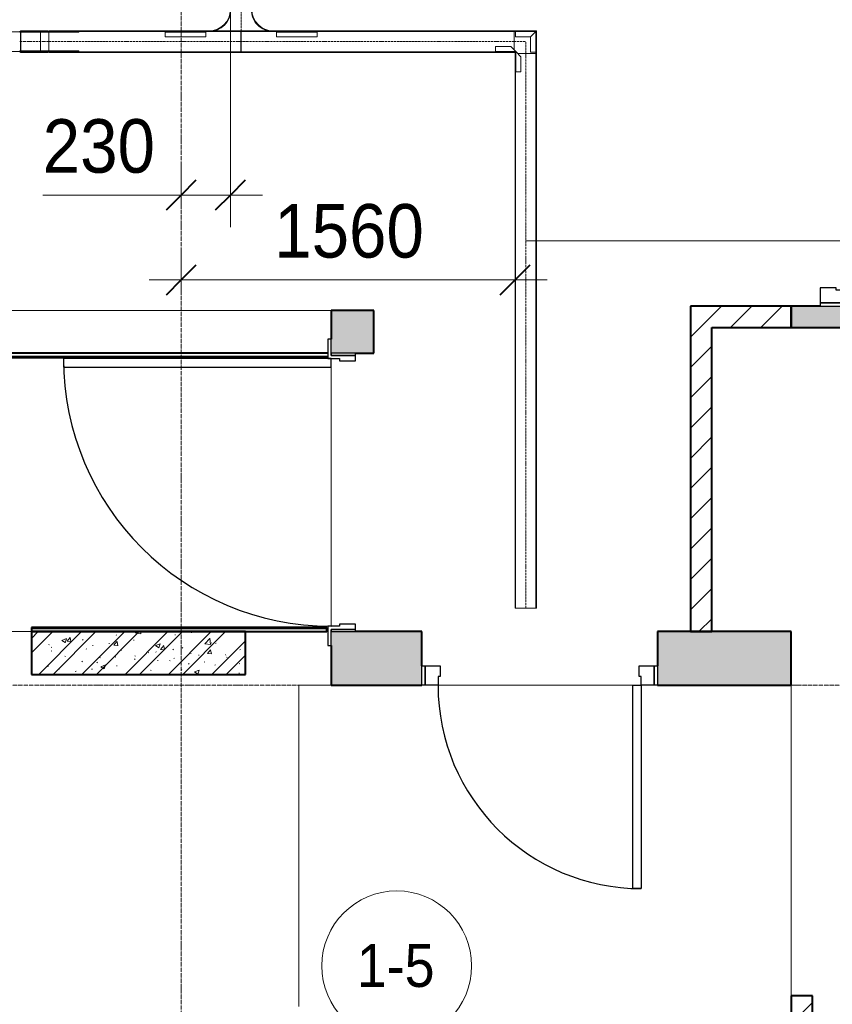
# Model space of a CAD drawing. Header units: millimetres. Extents: x 5617 to 101473, y 7718 to 212653.
# Tile 56 of 66: x 53076 to 56873, y 20710 to 25307. Entities that reach past the tile are written whole.
import ezdxf

# ---------------------------------------------------------------- set-up
doc = ezdxf.new("R2010")
doc.units = ezdxf.units.MM
for name, pattern in [('ADSK_Линия сетки', [25, 20, -2.5, 0, -2.5]), ('Линия сетки', [25, 20, -2.5, 0, -2.5]), ('Осевая', [14, 10, -2, 0, -2])]:
    doc.linetypes.add(name, pattern=pattern)
for name, color, linetype, lineweight in [('Двери', 7, 'Continuous', 18), ('Кабельные лотки', 7, 'Continuous', 18), ('Каркас_Импост', 7, 'Continuous', 30), ('Марки кабельных лотков', 7, 'Continuous', 20), ('Марки помещений', 7, 'Continuous', 20), ('Монтажный зазор', 7, 'Continuous', 30), ('Осевая линия', 7, 'Осевая', 18), ('Оси', 7, 'Continuous', 9), ('Панель', 7, 'Continuous', 30), ('Перекрытия', 7, 'Continuous', 18), ('Размеры', 7, 'Continuous', 9), ('Размеры-100', 7, 'Continuous', 9), ('Соединительные детали кабельных лотков', 7, 'Continuous', 18), ('Стены разрез', 7, 'Continuous', 40), ('Стены штриховка', 7, 'Continuous', 40)]:
    doc.layers.add(name, color=color, linetype=linetype, lineweight=lineweight)
doc.styles.add('Arial', font='arial.ttf', dxfattribs={"width": 0.9, "height": 250})
doc.styles.add('Arial_3', font='arial.ttf', dxfattribs={"width": 0.9, "height": 200})
doc.dimstyles.new('Основной_2_5_мм', dxfattribs={"dimscale": 304.8, "dimtxt": 255.06485, "dimasz": 0.463911, "dimexe": 0.492126, "dimexo": 0.492126, "dimgap": 0.098425, "dimtad": 1, "dimdec": 0, "dimdsep": 46, "dimtxsty": 'Arial', "dimblk1": 'OBLIQUE', "dimblk2": 'OBLIQUE', "dimsah": 1, "dimcen": 0.09, "dimdle": 0.492126, "dimazin": 2, "dimtfac": 1, "dimtdec": 4, "dimtix": 1, "dimtmove": 0, "dimatfit": 3, "dimfxl": 1, "dimtvp": 1, "dimtolj": 1, "dimtzin": 0, "dimlwd": 20, "dimlwe": 20, "dimarcsym": 2})
doc.dimstyles.new('Основной_2_5_мм_1', dxfattribs={"dimscale": 304.8, "dimtxt": 255.06485, "dimasz": 0.463911, "dimexe": 0.492126, "dimexo": 0.492126, "dimgap": 0.098425, "dimtad": 1, "dimdec": 0, "dimdsep": 46, "dimtxsty": 'Arial', "dimblk1": 'OBLIQUE', "dimblk2": 'OBLIQUE', "dimsah": 1, "dimcen": 0.09, "dimdle": 0.492126, "dimazin": 2, "dimtfac": 1, "dimtdec": 4, "dimtix": 1, "dimtmove": 1, "dimatfit": 3, "dimfxl": 1, "dimtvp": 1, "dimtolj": 1, "dimtzin": 0, "dimlwd": 20, "dimlwe": 20, "dimarcsym": 2})
pattern_1 = [(45, (0, 0), (-70.71068, 70.71068), [])]

# ---------------------------------------------------------------- blocks, each defined once
blk = doc.blocks.new('101_Дверь_Однопольная - _НЧ_Мет_900х2100_Квартира_Пр-3834965-МКСС_К4_L19_64_800_')
at = {"layer": 'Каркас_Импост', "color": 253, "true_color": 0xaaaaaa}
for p, q in [((-535, 125), (-475, 125)), ((-535, 35), (-535, 125)), ((-475, 125), (-475, 85)), ((475, 125), (535, 125)), ((475, 85), (475, 125)), ((535, 125), (535, 35)), ((-475, 85), (-465, 85)), ((-465, 85), (-465, 35)), ((465, 85), (475, 85)), ((465, 35), (465, 85)), ((-465, 35), (-535, 35)), ((535, 35), (465, 35))]:
    blk.add_line(p, q, dxfattribs=at)
at = {"layer": 'Монтажный зазор', "color": 253, "true_color": 0xaaaaaa}
for p, q in [((-550, 125), (-535, 125)), ((-550, 35), (-550, 125)), ((-535, 125), (-535, 35)), ((535, 35), (535, 125)), ((535, 125), (550, 125)), ((550, 125), (550, 35)), ((-535, 35), (-550, 35)), ((550, 35), (535, 35))]:
    blk.add_line(p, q, dxfattribs=at)
at = {"layer": 'Панель', "color": 253, "true_color": 0xaaaaaa}
for p, q in [((-475, 1075), (-435, 1075)), ((-475, 125), (-475, 1075)), ((-435, 1075), (-435, 125)), ((-435, 125), (-475, 125))]:
    blk.add_line(p, q, dxfattribs=at)
blk.add_arc((-475, 125), 950, 0, 90, dxfattribs=at)
blk = doc.blocks.new('101_Дверь_Однопольная - _НЧ_Мет_1200х2100_ЛК_По дизайн-проекту_угловая коробка_EI60_Л-3834971-МКСС_К4_L19_64_800_')
at = {"layer": 'Каркас_Импост', "color": 253, "true_color": 0xaaaaaa}
for p, q in [((-625, 115), (-715, 115)), ((-715, 115), (-715, 100)), ((-715, 100), (-640, 100)), ((-640, 100), (-640, -15)), ((-625, 60), (-625, 115)), ((715, 115), (625, 115)), ((625, 115), (625, 60)), ((640, -15), (640, 100)), ((640, 100), (715, 100)), ((715, 100), (715, 115)), ((-615, 60), (-625, 60)), ((-615, -15), (-615, 60)), ((625, 60), (615, 60)), ((615, 60), (615, -15)), ((-640, -15), (-615, -15)), ((615, -15), (640, -15))]:
    blk.add_line(p, q, dxfattribs=at)
at = {"layer": 'Монтажный зазор', "color": 253, "true_color": 0xaaaaaa}
for p, q in [((-640, 100), (-650, 100)), ((-650, 100), (-650, -15)), ((-640, -15), (-640, 100)), ((650, 100), (640, 100)), ((640, 100), (640, -15)), ((650, -15), (650, 100)), ((-650, -15), (-640, -15)), ((640, -15), (650, -15))]:
    blk.add_line(p, q, dxfattribs=at)
at = {"layer": 'Панель', "color": 253, "true_color": 0xaaaaaa}
for p, q in [((625, 1350), (585, 1350)), ((585, 1350), (585, 100)), ((625, 100), (625, 1350)), ((585, 100), (625, 100))]:
    blk.add_line(p, q, dxfattribs=at)
blk.add_arc((625, 100), 1250, 90, 180, dxfattribs=at)
blk = doc.blocks.new('101_Дверь_Двупольная - _ПЧ_Мет_1350х2100_Лифтовый холл_Л-3848640-МКСС_К4_L19_64_800_')
at = {"layer": 'Двери', "color": 253, "true_color": 0xaaaaaa}
blk.add_line((-1343.1, 125), (-1315.3, 125), dxfattribs=at)
at = {"layer": 'Каркас_Импост', "color": 253, "true_color": 0xaaaaaa}
for p, q in [((-715, 125), (-775, 125)), ((-775, 125), (-775, 10)), ((-715, 85), (-715, 125)), ((775, 125), (715, 125)), ((715, 125), (715, 85)), ((775, 10), (775, 125)), ((-705, 85), (-715, 85)), ((-705, 10), (-705, 85)), ((715, 85), (705, 85)), ((705, 85), (705, 10)), ((-775, 10), (-705, 10)), ((705, 10), (775, 10))]:
    blk.add_line(p, q, dxfattribs=at)
at = {"layer": 'Монтажный зазор', "color": 253, "true_color": 0xaaaaaa}
for p, q in [((-775, 125), (-790, 125)), ((-790, 125), (-790, 10)), ((-775, 10), (-775, 125)), ((790, 125), (775, 125)), ((775, 125), (775, 10)), ((790, 10), (790, 125)), ((-790, 10), (-775, 10)), ((775, 10), (790, 10))]:
    blk.add_line(p, q, dxfattribs=at)
at = {"layer": 'Панель', "color": 253, "true_color": 0xaaaaaa}
for p, q in [((715, 1065), (675, 1065)), ((675, 1065), (675, 125)), ((715, 125), (715, 1065)), ((-675, 615), (-715, 615)), ((-715, 615), (-715, 125)), ((-675, 125), (-675, 615)), ((-715, 125), (-675, 125)), ((675, 125), (715, 125))]:
    blk.add_line(p, q, dxfattribs=at)
at = {"layer": 'Панель', "color": 253, "lineweight": 18, "true_color": 0xaaaaaa}
for centre, radius, start, end in [((715, 125), 940, 90, 180), ((-715, 125), 490, 360, 90)]:
    blk.add_arc(centre, radius, start, end, dxfattribs=at)
blk = doc.blocks.new('135_SLK_K4_AR_rvt-1-МКСС_К4_L19_64_800_')
at = {"layer": 'Стены разрез', "lineweight": 18, "true_color": 0xcbcbcb}
h = blk.add_hatch(color=9, dxfattribs=at)
h.paths.add_polyline_path([(132535, 23870), (132650, 23870), (132650, 23970), (132400, 23970), (132400, 23870)])
h.paths.add_polyline_path([(132535, 25550), (132650, 25550), (132650, 25800), (132400, 25800), (132400, 25550)])
at = {"layer": 'Стены разрез', "lineweight": 9, "true_color": 0xaaaaaa}
h = blk.add_hatch(dxfattribs=at)
h.set_pattern_fill('FP_3', color=253, style=0, pattern_type=2)
h.set_pattern_definition(pattern_1)
h.paths.add_polyline_path([(132030, 22450), (132030, 23970), (131930, 23970), (131930, 22450)])
h = blk.add_hatch(dxfattribs=at)
h.set_pattern_fill('FP_3', color=253, style=0, pattern_type=2)
h.set_pattern_definition(pattern_1)
h.paths.add_polyline_path([(132400, 23870), (132400, 23970), (132030, 23970), (132030, 23870)])
at = {"layer": 'Стены разрез', "lineweight": 18, "true_color": 0xcbcbcb}
blk.add_hatch(color=9, dxfattribs=at).paths.add_polyline_path([(130250, 23750), (130450, 23750), (130450, 23950), (130250, 23950), (130250, 23815)])
at = {"layer": 'Стены разрез', "lineweight": 9, "true_color": 0xaaaaaa}
h = blk.add_hatch(dxfattribs=at)
h.set_pattern_fill('FP_1', color=253, style=0, pattern_type=2)
h.set_pattern_definition([(50, (0, 0), (218.62117, -19.1268), [22.86, -251.46]), (355, (0, 0), (-42.29187, 229.2684), [18.288, -201.168]), (100.451, (18.22, -1.6), (176.33107, 210.13963), [19.428, -213.708]), (46.184, (0, 60.96), (325.29495, -50.45164), [34.29, -377.19]), (96.636, (27.1, 56.76), (284.883, 296.91266), [29.142, -320.562]), (351.184, (0, 60.96), (284.8858, 296.9107), [27.432, -301.752]), (21, (30.48, 45.72), (181.93753, -122.71832), [22.86, -251.46]), (326, (30.48, 45.72), (74.16223, 221.0262), [18.288, -201.168]), (71.451, (45.64, 35.5), (256.10035, 98.30526), [19.428, -213.708]), (37.5, (0, 0), (3.70639, 101.465895), [3.353, -195.377, 3.353, -200.863, -201.93]), (37.5, (0, 0), (3.70639, 101.465895), [-402.946, 3.353, -198.577]), (7.5, (0, 0), (80.18358, 120.21653), [3.353, -113.081, 3.353, -190.805, -76.962]), (7.5, (0, 0), (80.18358, 120.21653), [-310.591, 3.353, -73.609]), (327.5, (-67.97, 0), (162.708646, -6.87497), [3.353, -72.847, 3.353, -234.391, -315.468]), (327.5, (-67.97, 0), (162.708646, -6.87497), [-313.944, 3.353, -312.115]), (317.5, (-98.45, 0), (177.75468, 30.51183), [3.353, -95.707, 3.353, -154.534, -224.028]), (317.5, (-98.45, 0), (177.75468, 30.51183), [-256.946, 3.353, -220.675])])
h.paths.add_polyline_path([(129850, 22250), (129850, 22450), (128850, 22450), (128850, 22250)])
h = blk.add_hatch(dxfattribs=at)
h.set_pattern_fill('FP_2', color=253, style=0, pattern_type=2)
h.set_pattern_definition([(45, (0, 0), (-101.02788, 101.02788), []), (45, (67.35, 0), (-101.02788, 101.02788), [])])
h.paths.add_polyline_path([(129850, 22250), (129850, 22450), (128850, 22450), (128850, 22250)])
at = {"layer": 'Стены разрез', "lineweight": 18, "true_color": 0xcbcbcb}
h = blk.add_hatch(color=9, dxfattribs=at)
h.paths.add_polyline_path([(132400, 22200), (132400, 22450), (131775, 22450), (131775, 22200)])
h.paths.add_polyline_path([(130250, 22200), (130675, 22200), (130675, 22450), (130250, 22450), (130250, 22385)])
at = {"layer": 'Стены разрез', "lineweight": 9, "true_color": 0xaaaaaa}
h = blk.add_hatch(dxfattribs=at)
h.set_pattern_fill('FP_3', color=253, style=0, pattern_type=2)
h.set_pattern_definition(pattern_1)
h.paths.add_polyline_path([(132500, 19700), (132500, 19750), (132400, 19750), (132400, 19700)])
h.paths.add_polyline_path([(132500, 20550), (132500, 20750), (132400, 20750), (132400, 20550)])
at = {"layer": 'Перекрытия', "color": 253, "true_color": 0xaaaaaa}
for p, q in [((118450, 23950), (130250, 23950)), ((130250, 22475), (130250, 23685)), ((130250, 23685), (130250, 22475)), ((128650, 22450), (128850, 22450)), ((130230, 22450), (130235, 22450)), ((131774.8, 22290), (131774.8, 22450)), ((130250, 22200), (130100, 22200)), ((130100, 22200), (130100, 20700)), ((131660, 22200), (130750, 22200)), ((130750, 22200), (131660, 22200)), ((132400, 20750), (132400, 22200))]:
    blk.add_line(p, q, dxfattribs=at)
at = {"layer": 'Стены разрез', "color": 253, "true_color": 0xaaaaaa}
for p, q in [((132030, 23970), (131930, 23970)), ((131930, 23970), (131930, 22450)), ((132400, 23970), (132030, 23970)), ((132535, 23970), (132400, 23970)), ((132400, 23970), (132400, 23870)), ((132400, 23870), (132400, 23970)), ((130450, 23950), (130250, 23950)), ((130250, 23950), (130250, 23815)), ((130450, 23750), (130450, 23950)), ((132030, 22450), (132030, 23870)), ((132030, 23870), (132400, 23870)), ((132400, 23870), (132650, 23870)), ((130235, 23750), (126349.4, 23750)), ((126749.4, 23730), (130235, 23730)), ((130365, 23750), (130450, 23750)), ((130230, 22470), (128850, 22470)), ((128850, 22470), (128850, 22450)), ((129850, 22450), (128850, 22450)), ((128850, 22450), (128850, 22250)), ((128850, 22450), (130230, 22450)), ((129850, 22250), (129850, 22450)), ((130230, 22450), (130230, 22470)), ((130675, 22450), (130365, 22450)), ((130675, 22290), (130675, 22450)), ((132400, 22450), (131775, 22450)), ((131775, 22450), (131775, 22290)), ((131930, 22450), (132030, 22450)), ((132400, 22200), (132400, 22450)), ((130250, 22385), (130250, 22200)), ((128850, 22250), (129850, 22250)), ((130250, 22200), (130675, 22200)), ((131775, 22200), (132400, 22200)), ((132400, 20750), (132400, 20550)), ((132500, 20750), (132400, 20750)), ((132500, 20550), (132500, 20750))]:
    blk.add_line(p, q, dxfattribs=at)
at = {"layer": 'Стены штриховка', "color": 253, "true_color": 0xaaaaaa}
for p, q in [((126749.4, 23735), (130235, 23735)), ((130230, 22465), (128850, 22465))]:
    blk.add_line(p, q, dxfattribs=at)
at = {"layer": 'Двери', "color": 253, "lineweight": 18, "true_color": 0xaaaaaa}
for name, p, rotation in [('101_Дверь_Двупольная - _ПЧ_Мет_1350х2100_Лифтовый холл_Л-3848640-МКСС_К4_L19_64_800_', (132525, 24760), 270), ('101_Дверь_Однопольная - _НЧ_Мет_1200х2100_ЛК_По дизайн-проекту_угловая коробка_EI60_Л-3834971-МКСС_К4_L19_64_800_', (130350, 23100), 90), ('101_Дверь_Однопольная - _НЧ_Мет_900х2100_Квартира_Пр-3834965-МКСС_К4_L19_64_800_', (131225, 22325), 180)]:
    blk.add_blockref(name, p, dxfattribs=dict(at, rotation=rotation))
blk = doc.blocks.new('OSTEC_CLH - ЛН_ ЛП - СЛУМИ - Угол горизонтальный - ZS - Цинкование по методу Сендзимира-1324870-МКСС_К4_L19_64_800_')
at = {"layer": 'Осевая линия'}
for p, q in [((0, 55), (0, 0)), ((-55, 0), (0, 0)), ((-54, 0), (-55, 0))]:
    blk.add_line(p, q, dxfattribs=at)
at = {"layer": 'Соединительные детали кабельных лотков', "color": 96, "true_color": 0x008000}
for p, q in [((-55, 47.5), (-55, 50)), ((-55, 50), (-50, 50)), ((-47.5, 47.5), (-55, 47.5)), ((-47.5, 55), (-50, 55)), ((-50, 55), (-50, 50)), ((-47.5, 47.5), (-47.5, 55)), ((47.5, 55), (-38.1, 55)), ((50, 55), (47.5, 55)), ((47.5, 55), (47.5, -47.5)), ((50, -50), (50, 55)), ((-55, -47.5), (-55, 38.1)), ((-55, -50), (-55, -47.5)), ((47.5, -47.5), (-55, -47.5)), ((50, -50), (-55, -50))]:
    blk.add_line(p, q, dxfattribs=at)
blk = doc.blocks.new('OSTEC_U - ЛН_ ЛП - СЛУМИ - OSTEC_U - ЛН_ ЛП - СЛУМИ-1215241-МКСС_К4_L19_64_800_')
at = {"layer": 'Соединительные детали кабельных лотков', "color": 96, "true_color": 0x008000}
for p, q in [((-24, 95), (0, 95)), ((-24, 95), (-24, 24)), ((0.9, 95), (0, 95)), ((0, 95), (0, 0)), ((-24, 24), (-95, 24)), ((-95, 0), (-95, 24)), ((0, 0), (-95, 0)), ((-95, 0), (-95, -0.9)), ((-24, 24), (0, 0)), ((0, 0), (-24, 24)), ((0.9, -0.2), (0, 0)), ((0, 0), (0.9, -0.2)), ((0, 0), (0.2, -0.9)), ((0.2, -0.9), (0, 0))]:
    blk.add_line(p, q, dxfattribs=at)
for start, end in [(280.7432, 346.7905), (280.7432, 346.7905), (283.2095, 349.2568), (283.2095, 349.2568)]:
    blk.add_arc((0, 0), 0.9, start, end, dxfattribs=at)
blk = doc.blocks.new('OSTEC_U - ЛН_ ЛП - СЛУМИ - OSTEC_U - ЛН_ ЛП - СЛУМИ-1215245-МКСС_К4_L19_64_800_')
at = {"layer": 'Соединительные детали кабельных лотков', "color": 96, "true_color": 0x008000}
for p, q in [((0, 95), (-0.9, 95)), ((0, 0), (0, 95)), ((0, 95), (24, 95)), ((24, 24), (24, 95)), ((-95, 0.9), (-95, 0)), ((0, 0), (24, 24)), ((0, 0), (0.9, 0.2)), ((0.9, 0.2), (0, 0)), ((-95, 0), (0, 0)), ((-95, -24), (-95, 0)), ((-95, -24), (-24, -24)), ((-24, -24), (0, 0)), ((-0.2, -0.9), (0, 0)), ((0, 0), (-0.2, -0.9))]:
    blk.add_line(p, q, dxfattribs=at)
for start, end in [(10.7432, 90), (10.7432, 37.1621), (180, 259.2568), (232.8379, 259.2568)]:
    blk.add_arc((0, 0), 0.9, start, end, dxfattribs=at)
blk = doc.blocks.new('OSTEC_CLV - ЛН_ ЛП - ПШСМ - Угол вертикальный - ZS - Цинкование по методу Сендзимира-1551044-МКСС_К4_L19_64_800_')
at = {"layer": 'Осевая линия'}
for q in [(128909.6, 25205), (128931.1, 25205)]:
    blk.add_line((128930.1, 25205), q, dxfattribs=at)
blk = doc.blocks.new('OSTEC_U - ЛН_ ЛП - ПШСМ - OSTEC_U - ЛН_ ЛП - ПШСМ-1333228-МКСС_К4_L19_64_800_')
at = {"layer": 'Соединительные детали кабельных лотков', "color": 96, "true_color": 0x008000}
for p, q in [((128805.6, 25252.5), (128797.9, 25252.5)), ((128797.9, 25252.5), (128821.2, 25252.5)), ((128797.9, 25250.5), (128797.9, 25252.5)), ((128801.9, 25250.5), (128797.9, 25250.5)), ((128797.9, 25250.5), (128801.9, 25250.5)), ((128817, 25250.5), (128814.4, 25250.5)), ((128814.4, 25250.5), (128817, 25250.5)), ((128821.2, 25250.5), (128818.4, 25250.5)), ((128821.2, 25252.5), (128829, 25252.5)), ((128821.2, 25250.5), (128821.2, 25252.5)), ((128920.3, 25250.5), (128821.2, 25250.5)), ((128897, 25250.5), (128897, 25252.5)), ((128901.1, 25250.5), (128901.1, 25252.5)), ((128918.8, 25250.5), (128918.8, 25252.5)), ((128920.3, 25250.5), (128920.3, 25252.5)), ((128930.6, 25252.5), (128927, 25252.5)), ((128930.2, 25250.5), (128930.6, 25250.5)), ((128930.6, 25250.5), (128930.6, 25252.5))]:
    blk.add_line(p, q, dxfattribs=at)
blk = doc.blocks.new('OSTEC_U - ЛН_ ЛП - ПШСМ - OSTEC_U - ЛН_ ЛП - ПШСМ-1333232-МКСС_К4_L19_64_800_')
at = {"layer": 'Соединительные детали кабельных лотков', "color": 96, "true_color": 0x008000}
for p, q in [((128801.9, 25159.5), (128797.9, 25159.5)), ((128797.9, 25159.5), (128801.9, 25159.5)), ((128797.9, 25157.5), (128797.9, 25159.5)), ((128821.2, 25157.5), (128797.9, 25157.5)), ((128797.9, 25157.5), (128805.6, 25157.5)), ((128817, 25159.5), (128814.4, 25159.5)), ((128814.4, 25159.5), (128817, 25159.5)), ((128818.4, 25159.5), (128821.2, 25159.5)), ((128821.2, 25159.5), (128920.3, 25159.5)), ((128821.2, 25157.5), (128821.2, 25159.5)), ((128829, 25157.5), (128821.2, 25157.5)), ((128897, 25157.5), (128897, 25159.5)), ((128901.1, 25157.5), (128901.1, 25159.5)), ((128918.8, 25157.5), (128918.8, 25159.5)), ((128920.3, 25157.5), (128920.3, 25159.5)), ((128927, 25157.5), (128930.6, 25157.5)), ((128930.6, 25159.5), (128930.2, 25159.5)), ((128930.6, 25157.5), (128930.6, 25159.5))]:
    blk.add_line(p, q, dxfattribs=at)
blk = doc.blocks.new('OSTEC_U - ЛН_ ЛП - ПШСМ - OSTEC_U - ЛН_ ЛП - ПШСМ-1333236-МКСС_К4_L19_64_800_')
at = {"layer": 'Соединительные детали кабельных лотков', "color": 96, "true_color": 0x008000}
for p, q in [((128928.3, 25161.5), (128929.6, 25161.5)), ((128929.6, 25159.5), (128928.3, 25159.5)), ((128929.6, 25161.5), (128931.5, 25161.5)), ((128931.5, 25161.5), (128929.6, 25161.5)), ((128929.6, 25161.5), (128929.6, 25159.5)), ((128929.6, 25159.5), (128931.5, 25159.5)), ((128931.5, 25159.5), (128929.6, 25159.5)), ((128931.5, 25161.5), (129071.6, 25161.5)), ((128931.5, 25161.5), (128931.5, 25159.5)), ((129071.6, 25159.5), (128931.5, 25159.5)), ((129071.6, 25161.5), (129071.6, 25159.5))]:
    blk.add_line(p, q, dxfattribs=at)
blk = doc.blocks.new('OSTEC_U - ЛН_ ЛП - ПШСМ - OSTEC_U - ЛН_ ЛП - ПШСМ-1333240-МКСС_К4_L19_64_800_')
at = {"layer": 'Соединительные детали кабельных лотков', "color": 96, "true_color": 0x008000}
for p, q in [((128928.3, 25250.5), (128929.6, 25250.5)), ((128929.6, 25248.5), (128928.3, 25248.5)), ((128929.6, 25250.5), (128931.5, 25250.5)), ((128931.5, 25250.5), (128929.6, 25250.5)), ((128929.6, 25250.5), (128929.6, 25248.5)), ((128929.6, 25248.5), (128931.5, 25248.5)), ((128931.5, 25248.5), (128929.6, 25248.5)), ((128931.5, 25250.5), (129071.6, 25250.5)), ((128931.5, 25250.5), (128931.5, 25248.5)), ((129071.6, 25248.5), (128931.5, 25248.5)), ((129071.6, 25250.5), (129071.6, 25248.5))]:
    blk.add_line(p, q, dxfattribs=at)
blk = doc.blocks.new('OSTEC_CLV - ЛН_ ЛП - ПШСМ - Угол вертикальный - ZS - Цинкование по методу Сендзимира-V86-МКСС_К4_L19_64_800_')
at = {"layer": 'Осевая линия'}
for p, q in [((128796.1, 25205), (128795.8, 25205)), ((128796.1, 25205), (128816.6, 25205)), ((128816.6, 25205), (128817.3, 25205))]:
    blk.add_line(p, q, dxfattribs=at)
blk = doc.blocks.new('OSTEC_U - ЛН_ ЛП - ПШСМ - OSTEC_U - ЛН_ ЛП - ПШСМ-V87-МКСС_К4_L19_64_800_')
at = {"layer": 'Соединительные детали кабельных лотков', "color": 96, "true_color": 0x008000}
for p, q in [((128794.8, 25159.5), (128654.6, 25159.5)), ((128654.6, 25159.5), (128794.8, 25159.5)), ((128654.6, 25159.5), (128654.6, 25157.5)), ((128654.6, 25159.5), (128654.6, 25157.5)), ((128796.6, 25159.5), (128794.8, 25159.5)), ((128794.8, 25159.5), (128796.6, 25159.5)), ((128794.8, 25159.5), (128794.8, 25157.5)), ((128794.8, 25159.5), (128794.8, 25157.5)), ((128796.6, 25157.5), (128795.1, 25157.5)), ((128795.1, 25157.5), (128796.6, 25157.5)), ((128801.9, 25159.5), (128796.6, 25159.5)), ((128796.6, 25159.5), (128808.1, 25159.5)), ((128796.6, 25159.5), (128796.6, 25157.5)), ((128796.6, 25159.5), (128796.6, 25157.5)), ((128808.1, 25157.5), (128796.6, 25157.5)), ((128796.6, 25157.5), (128808.1, 25157.5)), ((128817, 25159.5), (128808.1, 25159.5)), ((128808.1, 25157.5), (128820.6, 25157.5)), ((128817, 25159.5), (128814.4, 25159.5)), ((128820.6, 25157.5), (128820.6, 25159.5))]:
    blk.add_line(p, q, dxfattribs=at)
blk = doc.blocks.new('OSTEC_U - ЛН_ ЛП - ПШСМ - OSTEC_U - ЛН_ ЛП - ПШСМ-V88-МКСС_К4_L19_64_800_')
at = {"layer": 'Соединительные детали кабельных лотков', "color": 96, "true_color": 0x008000}
for p, q in [((128654.6, 25252.5), (128654.6, 25250.5)), ((128654.6, 25252.5), (128654.6, 25250.5)), ((128794.8, 25250.5), (128654.6, 25250.5)), ((128654.6, 25250.5), (128794.8, 25250.5)), ((128794.8, 25252.5), (128794.8, 25250.5)), ((128794.8, 25252.5), (128794.8, 25250.5)), ((128796.6, 25250.5), (128794.8, 25250.5)), ((128794.8, 25250.5), (128796.6, 25250.5)), ((128796.6, 25252.5), (128795.1, 25252.5)), ((128795.1, 25252.5), (128796.6, 25252.5)), ((128808.1, 25252.5), (128796.6, 25252.5)), ((128796.6, 25252.5), (128808.1, 25252.5)), ((128796.6, 25252.5), (128796.6, 25250.5)), ((128796.6, 25252.5), (128796.6, 25250.5)), ((128808.1, 25250.5), (128796.6, 25250.5)), ((128796.6, 25250.5), (128801.9, 25250.5)), ((128820.6, 25252.5), (128808.1, 25252.5)), ((128808.1, 25250.5), (128817, 25250.5)), ((128814.4, 25250.5), (128817, 25250.5)), ((128820.6, 25250.5), (128820.6, 25252.5))]:
    blk.add_line(p, q, dxfattribs=at)
blk = doc.blocks.new('OSTEC_U - ЛН_ ЛП - ПШСМ - OSTEC_U - ЛН_ ЛП - ПШСМ-V89-МКСС_К4_L19_64_800_')
at = {"layer": 'Соединительные детали кабельных лотков', "color": 96, "true_color": 0x008000}
for p, q in [((128795.6, 25250.5), (128795.6, 25248.5)), ((128817, 25250.5), (128795.6, 25250.5)), ((128795.6, 25248.5), (128817, 25248.5)), ((128801.9, 25250.5), (128799.3, 25250.5)), ((128799.3, 25248.5), (128801.9, 25248.5)), ((128817, 25250.5), (128814.4, 25250.5)), ((128814.4, 25248.5), (128817, 25248.5)), ((128817, 25250.5), (128825.1, 25250.5)), ((128825.1, 25248.5), (128817, 25248.5)), ((128825.1, 25250.5), (128829.2, 25250.5)), ((128825.1, 25248.5), (128825.1, 25250.5)), ((128829.2, 25248.5), (128825.1, 25248.5)), ((128829.2, 25250.5), (128928.3, 25250.5)), ((128829.2, 25248.5), (128829.2, 25250.5)), ((128928.3, 25248.5), (128829.2, 25248.5)), ((128928.3, 25248.5), (128928.3, 25250.5))]:
    blk.add_line(p, q, dxfattribs=at)
blk = doc.blocks.new('OSTEC_U - ЛН_ ЛП - ПШСМ - OSTEC_U - ЛН_ ЛП - ПШСМ-V90-МКСС_К4_L19_64_800_')
at = {"layer": 'Соединительные детали кабельных лотков', "color": 96, "true_color": 0x008000}
for p, q in [((128795.6, 25161.5), (128795.6, 25159.5)), ((128817, 25161.5), (128795.6, 25161.5)), ((128795.6, 25159.5), (128817, 25159.5)), ((128801.9, 25161.5), (128799.3, 25161.5)), ((128799.3, 25159.5), (128801.9, 25159.5)), ((128817, 25161.5), (128814.4, 25161.5)), ((128814.4, 25159.5), (128817, 25159.5)), ((128817, 25161.5), (128825.1, 25161.5)), ((128825.1, 25159.5), (128817, 25159.5)), ((128825.1, 25161.5), (128829.2, 25161.5)), ((128825.1, 25159.5), (128825.1, 25161.5)), ((128829.2, 25159.5), (128825.1, 25159.5)), ((128829.2, 25161.5), (128928.3, 25161.5)), ((128829.2, 25159.5), (128829.2, 25161.5)), ((128928.3, 25159.5), (128829.2, 25159.5)), ((128928.3, 25159.5), (128928.3, 25161.5))]:
    blk.add_line(p, q, dxfattribs=at)
blk = doc.blocks.new('OSTEC_CT - ЛН_ ЛП - ОГП - Тройник - ZS - Цинкование по методу Сендзимира-1219768-МКСС_К4_L19_64_800_')
at = {"layer": 'Осевая линия'}
blk.add_line((0, -200), (0, 0), dxfattribs=at)
at = {"layer": 'Соединительные детали кабельных лотков', "color": 96, "true_color": 0x008000}
for p, q in [((-1, 47.5), (-1, 50)), ((-1, 50), (1, 50)), ((-1, 50), (1, 50)), ((-1, -47.5), (-1, 47.5)), ((1, 47.5), (-1, 47.5)), ((-1, 47.5), (1, 47.5)), ((1, 50), (1, 47.5)), ((1, 47.5), (1, -47.5)), ((-150, -47.5), (-200, -47.5)), ((-200, -47.5), (-200, -50)), ((-200, -50), (-150, -50)), ((-1, -50), (1, -50)), ((200, -47.5), (150, -47.5)), ((150, -50), (200, -50)), ((200, -50), (200, -47.5)), ((-50, -150), (-50, -200)), ((-47.5, -200), (-47.5, -150)), ((47.5, -150), (47.5, -200)), ((50, -200), (50, -150)), ((-50, -200), (-47.5, -200)), ((47.5, -200), (50, -200))]:
    blk.add_line(p, q, dxfattribs=at)
for centre, radius, start, end in [((-150, -150), 102.5, 360, 90), ((-150, -150), 100, 0, 90), ((150, -150), 102.5, 90, 180), ((150, -150), 100, 90, 180)]:
    blk.add_arc(centre, radius, start, end, dxfattribs=at)
blk = doc.blocks.new('OSTEC_U - ЛН_ ЛП - СЛУМ - OSTEC_U - ЛН_ ЛП - СЛУМ-1216886-МКСС_К4_L19_64_800_')
at = {"layer": 'Соединительные детали кабельных лотков', "color": 96, "true_color": 0x008000}
for p, q in [((-95, 2.5), (-95, 25)), ((-95, 25), (95, 25)), ((-95, 0), (-95, 2.5)), ((-95, 2.5), (95, 2.5)), ((95, 25), (95, 2.5)), ((95, 2.5), (95, 0))]:
    blk.add_line(p, q, dxfattribs=at)
blk = doc.blocks.new('OSTEC_U - ЛН_ ЛП - СЛУМ - OSTEC_U - ЛН_ ЛП - СЛУМ-1216893-МКСС_К4_L19_64_800_')
at = {"layer": 'Соединительные детали кабельных лотков', "color": 96, "true_color": 0x008000}
for p, q in [((-95, -2.5), (-95, 0)), ((-95, -25), (-95, -2.5)), ((95, -2.5), (-95, -2.5)), ((95, -25), (-95, -25)), ((95, 0), (95, -2.5)), ((95, -2.5), (95, -25))]:
    blk.add_line(p, q, dxfattribs=at)
blk = doc.blocks.new('050_Марка_Помещение - Номер-620969-МКСС_К4_L19_64_800_')
at = {"layer": 'Марки помещений'}
blk.add_circle((0, 0), 3.5, dxfattribs=at)
blk = doc.blocks.new('DIMBLOCK24-МКСС_К4_L19_64_800_')
at = {"layer": 'Размеры-100', "lineweight": 20, "transparency": 16777216}
for p, q in [((54060.3, 24488.5), (54060.3, 25581.1)), ((53830.3, 24488.5), (53830.3, 24638.5)), ((53183.3, 24488.5), (53701.3, 24488.5)), ((53680.3, 24488.5), (54210.3, 24488.5)), ((53701.3, 24488.5), (53945.3, 24488.5)), ((53830.3, 24488.5), (53830.3, 24438.5)), ((54060.3, 24488.5), (54060.3, 24338.5))]:
    blk.add_line(p, q, dxfattribs=at)
at = {"layer": 'Размеры-100', "lineweight": 40, "transparency": 16777216}
for p, q in [((53830.3, 24488.5), (53901, 24559.2)), ((54060.3, 24488.5), (54131, 24559.2)), ((53830.3, 24488.5), (53759.6, 24417.8)), ((54060.3, 24488.5), (53989.6, 24417.8))]:
    blk.add_line(p, q, dxfattribs=at)
at = {"layer": 'Размеры-100', "color": 0, "lineweight": 20, "transparency": 16777216, "insert": (53183.3, 24843), "char_height": 250, "width": 621.573, "attachment_point": 1, "line_spacing_factor": 0.941778, "style": 'Arial'}
blk.add_mtext('230', dxfattribs=at)
blk = doc.blocks.new('_Oblique')
at = {"color": 0, "linetype": 'ByBlock', "lineweight": -2}
blk.add_line((-0.5, -0.5), (0.5, 0.5), dxfattribs=at)
blk = doc.blocks.new('DIMBLOCK26-МКСС_К4_L19_64_800_')
at = {"layer": 'Размеры-100', "lineweight": 20, "transparency": 16777216}
for p, q in [((53830.3, 24092.1), (53830.3, 24242.1)), ((55390.4, 24092.1), (55390.4, 24242.1)), ((53680.3, 24092.1), (55540.4, 24092.1)), ((53830.3, 24092.1), (53830.3, 24042)), ((55390.4, 24092.1), (55390.4, 24042))]:
    blk.add_line(p, q, dxfattribs=at)
at = {"layer": 'Размеры-100', "lineweight": 40, "transparency": 16777216}
for p, q in [((53830.3, 24092.1), (53901, 24162.8)), ((55390.4, 24092.1), (55461.1, 24162.8)), ((53830.3, 24092.1), (53759.6, 24021.4)), ((55390.4, 24092.1), (55319.7, 24021.4))]:
    blk.add_line(p, q, dxfattribs=at)
at = {"layer": 'Размеры-100', "color": 0, "lineweight": 20, "transparency": 16777216, "insert": (54265, 24446.6), "char_height": 250, "width": 828.765, "attachment_point": 1, "line_spacing_factor": 0.941778, "style": 'Arial'}
blk.add_mtext('1560', dxfattribs=at)

msp = doc.modelspace()

# ---------------------------------------------------------------- linework, layer by layer
at = {"layer": 'Кабельные лотки', "color": 96, "true_color": 0x008000}
for p, q in [((53079.9, 25255), (53079.9, 25155)), ((53206.8, 25255), (53079.9, 25255)), ((53081.7, 25157.5), (53081.7, 25252.5)), ((53206.8, 25252.5), (53081.7, 25252.5)), ((53115.3, 25252.5), (53115.3, 25255)), ((53173.3, 25252.5), (53173.3, 25250.5)), ((53173.3, 25248.5), (53173.3, 25161.5)), ((53206.8, 25255), (53206.8, 25252.5)), ((53211.4, 25155), (53211.4, 25255)), ((54109.3, 25255), (53211.4, 25255)), ((54109.3, 25252.5), (53211.4, 25252.5)), ((54109.3, 25255), (54109.3, 25155)), ((54111.3, 25155), (54111.3, 25255)), ((55385.4, 25255), (54111.3, 25255)), ((55385.4, 25252.5), (54111.3, 25252.5)), ((55385.4, 25255), (55385.4, 25166.9)), ((53206.8, 25155), (53079.9, 25155)), ((53206.8, 25157.5), (53081.7, 25157.5)), ((53115.3, 25155), (53115.3, 25157.5)), ((53173.3, 25159.5), (53173.3, 25157.5)), ((53206.8, 25157.5), (53206.8, 25155)), ((54109.3, 25157.5), (53211.4, 25157.5)), ((54109.3, 25155), (53211.4, 25155)), ((55385.4, 25157.5), (54111.3, 25157.5)), ((55385.4, 25155), (54111.3, 25155)), ((55385.4, 25157.5), (55385.4, 25155)), ((55390.4, 25150), (55393, 25150)), ((55390.4, 25150), (55390.4, 22560)), ((55393, 25150), (55393, 22560)), ((55402.3, 25150), (55490.4, 25150)), ((55487.9, 25150), (55487.9, 22560)), ((55490.4, 25150), (55490.4, 22560)), ((55490.4, 22560), (55390.4, 22560))]:
    msp.add_line(p, q, dxfattribs=at)
at = {"layer": 'Марки кабельных лотков'}
msp.add_line((55440.4, 24275.5), (57430.8, 24275.5), dxfattribs=at)
at = {"layer": 'Осевая линия'}
for p, q in [((53189.2, 25205), (53097.6, 25205)), ((54109.3, 25205), (53211.4, 25205)), ((55385.4, 25205), (54111.3, 25205)), ((55440.4, 25150), (55440.4, 22560))]:
    msp.add_line(p, q, dxfattribs=at)
at = {"layer": 'Оси', "linetype": 'Линия сетки'}
msp.add_line((53830.3, 12025.7), (53830.3, 33220), dxfattribs=at)
at = {"layer": 'Оси', "linetype": 'ADSK_Линия сетки'}
msp.add_line((61271.8, 22200), (24565.1, 22200), dxfattribs=at)

# ---------------------------------------------------------------- block references
at = {"lineweight": 5}
msp.add_blockref('135_SLK_K4_AR_rvt-1-МКСС_К4_L19_64_800_', (-75719.7, 0), dxfattribs=at)
at = {"layer": 'Марки помещений', "xscale": 99.99999999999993, "yscale": 99.99999999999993, "zscale": 99.99999999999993}
msp.add_blockref('050_Марка_Помещение - Номер-620969-МКСС_К4_L19_64_800_', (54837.3, 20889.4), dxfattribs=at)
at = {"layer": 'Соединительные детали кабельных лотков'}
for name, p, rotation in [('OSTEC_CT - ЛН_ ЛП - ОГП - Тройник - ZS - Цинкование по методу Сендзимира-1219768-МКСС_К4_L19_64_800_', (54110.3, 25205), 180), ('OSTEC_CLH - ЛН_ ЛП - СЛУМИ - Угол горизонтальный - ZS - Цинкование по методу Сендзимира-1324870-МКСС_К4_L19_64_800_', (55440.4, 25205), 90)]:
    msp.add_blockref(name, p, dxfattribs=dict(at, rotation=rotation))
at = {"layer": 'Соединительные детали кабельных лотков', "color": 96, "true_color": 0x008000}
for name, p in [('OSTEC_U - ЛН_ ЛП - ПШСМ - OSTEC_U - ЛН_ ЛП - ПШСМ-V88-МКСС_К4_L19_64_800_', (-75719.7, 0)), ('OSTEC_U - ЛН_ ЛП - ПШСМ - OSTEC_U - ЛН_ ЛП - ПШСМ-V89-МКСС_К4_L19_64_800_', (-75719.7, 0)), ('OSTEC_U - ЛН_ ЛП - ПШСМ - OSTEC_U - ЛН_ ЛП - ПШСМ-1333228-МКСС_К4_L19_64_800_', (-75719.7, 0)), ('OSTEC_U - ЛН_ ЛП - ПШСМ - OSTEC_U - ЛН_ ЛП - ПШСМ-1333240-МКСС_К4_L19_64_800_', (-75719.7, 0)), ('OSTEC_U - ЛН_ ЛП - СЛУМ - OSTEC_U - ЛН_ ЛП - СЛУМ-1216893-МКСС_К4_L19_64_800_', (53850.3, 25252.5)), ('OSTEC_U - ЛН_ ЛП - ПШСМ - OSTEC_U - ЛН_ ЛП - ПШСМ-V87-МКСС_К4_L19_64_800_', (-75719.7, 0)), ('OSTEC_U - ЛН_ ЛП - ПШСМ - OSTEC_U - ЛН_ ЛП - ПШСМ-V90-МКСС_К4_L19_64_800_', (-75719.7, 0)), ('OSTEC_U - ЛН_ ЛП - ПШСМ - OSTEC_U - ЛН_ ЛП - ПШСМ-1333232-МКСС_К4_L19_64_800_', (-75719.7, 0)), ('OSTEC_U - ЛН_ ЛП - ПШСМ - OSTEC_U - ЛН_ ЛП - ПШСМ-1333236-МКСС_К4_L19_64_800_', (-75719.7, 0))]:
    msp.add_blockref(name, p, dxfattribs=at)
for name, p, rotation in [('OSTEC_U - ЛН_ ЛП - СЛУМ - OSTEC_U - ЛН_ ЛП - СЛУМ-1216886-МКСС_К4_L19_64_800_', (54370.3, 25252.5), 180), ('OSTEC_U - ЛН_ ЛП - СЛУМИ - OSTEC_U - ЛН_ ЛП - СЛУМИ-1215241-МКСС_К4_L19_64_800_', (55487, 25251.6), 90.0000000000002), ('OSTEC_U - ЛН_ ЛП - СЛУМИ - OSTEC_U - ЛН_ ЛП - СЛУМИ-1215245-МКСС_К4_L19_64_800_', (55393.9, 25158.4), 90.00000000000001)]:
    msp.add_blockref(name, p, dxfattribs=dict(at, rotation=rotation))
at = {"layer": 'Соединительные детали кабельных лотков'}
for name in ['OSTEC_CLV - ЛН_ ЛП - ПШСМ - Угол вертикальный - ZS - Цинкование по методу Сендзимира-V86-МКСС_К4_L19_64_800_', 'OSTEC_CLV - ЛН_ ЛП - ПШСМ - Угол вертикальный - ZS - Цинкование по методу Сендзимира-1551044-МКСС_К4_L19_64_800_']:
    msp.add_blockref(name, (-75719.7, 0), dxfattribs=at)

# ---------------------------------------------------------------- texts
at = {"layer": 'Марки помещений', "lineweight": 9, "insert": (54650.8, 20991.1), "char_height": 200, "width": 447.342, "attachment_point": 1, "style": 'Arial_3'}
msp.add_mtext('1-5', dxfattribs=at)

# ---------------------------------------------------------------- dimensions: what is measured, and where the dimension line sits
at = {"layer": 'Размеры', "lineweight": 20}
dim = msp.add_linear_dim(base=(54060.3, 24488.5), p1=(53830.3, 24588.5), p2=(54060.3, 25731.1), dimstyle='Основной_2_5_мм_1', override={"dimpost": '<>', "dimfxl": 1165.533541}, dxfattribs=at)
dim.commit()
dim.dimension.update_dxf_attribs({"geometry": 'DIMBLOCK24-МКСС_К4_L19_64_800_', "text_midpoint": (53494.1, 24676.4), "dimtype": 160})
dim = msp.add_linear_dim(base=(55390.4, 24092.1), p1=(53830.3, 24192), p2=(55390.4, 24192), dimstyle='Основной_2_5_мм', override={"dimpost": '<>', "dimfxl": 1560.180814}, dxfattribs=at)
dim.commit()
dim.dimension.update_dxf_attribs({"geometry": 'DIMBLOCK26-МКСС_К4_L19_64_800_', "text_midpoint": (54610.3, 24249.7)})

doc.saveas('drawing.dxf')
